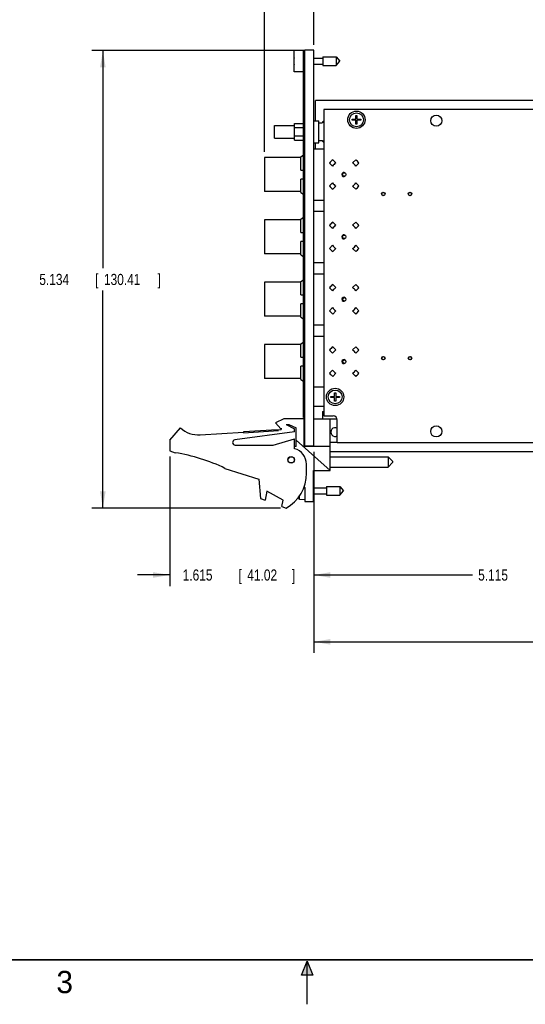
# Model space of a CAD drawing. Header units: inches. Extents: x 0 to 22, y 0 to 17.
# Tile 2 of 10: x 7.8 to 13.4, y 0 to 11. Entities that reach past the tile are written whole.
import ezdxf

# ---------------------------------------------------------------- set-up
doc = ezdxf.new("R2010")
doc.units = ezdxf.units.IN
doc.header["$LTSCALE"] = 1.21
doc.header["$MEASUREMENT"] = 0
doc.layers.get('0').update_dxf_attribs({"linetype": 'CONTINUOUS'})
doc.layers.add('DIMENSIONS', color=7, linetype='CONTINUOUS')
doc.styles.get("Standard").update_dxf_attribs({"font": 'txt', "width": 0.8})
doc.dimstyles.new('DIMSTYLE_1', dxfattribs={"dimtxt": 0.125, "dimasz": 0.1875, "dimexe": 0.18, "dimexo": 0.0625, "dimgap": 0.09, "dimtad": 0, "dimtih": 1, "dimtoh": 1, "dimdec": 3, "dimzin": 4, "dimdsep": 46, "dimtxsty": 'STANDARD', "dimblk": '_FILLED', "dimblk1": '_FILLED', "dimblk2": '_FILLED', "dimcen": 0.09, "dimadec": 0, "dimazin": 0, "dimtp": 0.01, "dimtm": 0.01, "dimtfac": 1, "dimtdec": 3, "dimtofl": 0, "dimtmove": 0, "dimatfit": 3, "dimldrblk": '_FILLED', "dimfxl": 1, "dimtolj": 1, "dimtzin": 4, "dimarcsym": 0})

# ---------------------------------------------------------------- blocks, each defined once
blk = doc.blocks.new('_FILLED')
at = {"color": 0, "linetype": 'BYBLOCK'}
blk.add_solid([(0, 0), (-1, 0.167), (-1, -0.167)], dxfattribs=at)
blk = doc.blocks.new('*D0')
at = {"layer": 'DIMENSIONS', "color": 2, "linetype": 'CONTINUOUS'}
for p, q in [((10.521, 9.565), (10.521, 11.581)), ((11.074, 10.768), (11.074, 11.581)), ((10.521, 11.456), (10.168, 11.456)), ((11.074, 11.456), (11.434, 11.456))]:
    blk.add_line(p, q, dxfattribs=at)
at = {"layer": 'DIMENSIONS', "color": 2, "linetype": 'CONTINUOUS', "xscale": 0.1875, "yscale": 0.1875, "zscale": 0.1875}
blk.add_blockref('_FILLED', (10.521, 11.456), dxfattribs=at)
at = {"layer": 'DIMENSIONS', "color": 2, "linetype": 'CONTINUOUS', "xscale": 0.1875, "yscale": 0.1875, "zscale": 0.1875, "rotation": 180}
blk.add_blockref('_FILLED', (11.074, 11.456), dxfattribs=at)
at = {"layer": 'DIMENSIONS', "color": 2, "linetype": 'CONTINUOUS', "width": 0.8}
for s, p in [('.553', (8.881, 11.393)), ('[', (9.406, 11.393)), ('14.05', (9.506, 11.393)), (']', (10.006, 11.393))]:
    blk.add_text(s, height=0.125, dxfattribs=at).set_placement(p)
blk = doc.blocks.new('*D1')
at = {"layer": 'DIMENSIONS', "color": 2, "linetype": 'CONTINUOUS'}
for p, q in [((11.074, 6.2), (11.074, 4.693)), ((9.459, 6.147), (9.459, 4.693)), ((9.459, 4.818), (9.099, 4.818)), ((11.074, 4.818), (11.434, 4.818))]:
    blk.add_line(p, q, dxfattribs=at)
at = {"layer": 'DIMENSIONS', "color": 2, "linetype": 'CONTINUOUS', "xscale": 0.1875, "yscale": 0.1875, "zscale": 0.1875}
blk.add_blockref('_FILLED', (9.459, 4.818), dxfattribs=at)
at = {"layer": 'DIMENSIONS', "color": 2, "linetype": 'CONTINUOUS', "xscale": 0.1875, "yscale": 0.1875, "zscale": 0.1875, "rotation": 180}
blk.add_blockref('_FILLED', (11.074, 4.818), dxfattribs=at)
at = {"layer": 'DIMENSIONS', "color": 2, "linetype": 'CONTINUOUS', "width": 0.8}
for s, p in [('1.615', (9.604, 4.755)), ('[', (10.229, 4.755)), ('41.02', (10.329, 4.755)), (']', (10.829, 4.755))]:
    blk.add_text(s, height=0.125, dxfattribs=at).set_placement(p)
blk = doc.blocks.new('*D2')
at = {"layer": 'DIMENSIONS', "color": 2, "linetype": 'CONTINUOUS'}
for p, q in [((11.074, 6.2), (11.074, 4.693)), ((16.189, 6.241), (16.189, 4.693)), ((11.074, 4.818), (12.856, 4.818)), ((16.189, 4.818), (14.406, 4.818))]:
    blk.add_line(p, q, dxfattribs=at)
at = {"layer": 'DIMENSIONS', "color": 2, "linetype": 'CONTINUOUS', "xscale": 0.1875, "yscale": 0.1875, "zscale": 0.1875, "rotation": 180}
blk.add_blockref('_FILLED', (11.074, 4.818), dxfattribs=at)
at = {"layer": 'DIMENSIONS', "color": 2, "linetype": 'CONTINUOUS', "xscale": 0.1875, "yscale": 0.1875, "zscale": 0.1875}
blk.add_blockref('_FILLED', (16.189, 4.818), dxfattribs=at)
at = {"layer": 'DIMENSIONS', "color": 2, "linetype": 'CONTINUOUS', "width": 0.8}
for s, p in [('5.115', (12.919, 4.755)), ('[', (13.544, 4.755)), ('129.92', (13.644, 4.755)), (']', (14.244, 4.755))]:
    blk.add_text(s, height=0.125, dxfattribs=at).set_placement(p)
blk = doc.blocks.new('*D3')
at = {"layer": 'DIMENSIONS', "color": 2, "linetype": 'CONTINUOUS'}
for p, q in [((11.074, 6.2), (11.074, 3.943)), ((17.84, 6.263), (17.84, 3.943)), ((11.074, 4.068), (13.742, 4.068)), ((17.84, 4.068), (15.292, 4.068))]:
    blk.add_line(p, q, dxfattribs=at)
at = {"layer": 'DIMENSIONS', "color": 2, "linetype": 'CONTINUOUS', "xscale": 0.1875, "yscale": 0.1875, "zscale": 0.1875, "rotation": 180}
blk.add_blockref('_FILLED', (11.074, 4.068), dxfattribs=at)
at = {"layer": 'DIMENSIONS', "color": 2, "linetype": 'CONTINUOUS', "xscale": 0.1875, "yscale": 0.1875, "zscale": 0.1875}
blk.add_blockref('_FILLED', (17.84, 4.068), dxfattribs=at)
at = {"layer": 'DIMENSIONS', "color": 2, "linetype": 'CONTINUOUS', "width": 0.8}
for s, p in [('6.766', (13.804, 4.005)), ('[', (14.429, 4.005)), ('171.86', (14.529, 4.005)), (']', (15.129, 4.005))]:
    blk.add_text(s, height=0.125, dxfattribs=at).set_placement(p)
blk = doc.blocks.new('*D4')
at = {"layer": 'DIMENSIONS', "color": 2, "linetype": 'CONTINUOUS'}
for p, q in [((10.911, 10.702), (8.584, 10.702)), ((8.709, 10.702), (8.709, 8.26)), ((8.709, 5.568), (8.709, 8.01)), ((10.702, 5.568), (8.584, 5.568))]:
    blk.add_line(p, q, dxfattribs=at)
at = {"layer": 'DIMENSIONS', "color": 2, "linetype": 'CONTINUOUS', "xscale": 0.1875, "yscale": 0.1875, "zscale": 0.1875}
for p, rotation in [((8.709, 10.702), 90), ((8.709, 5.568), 270)]:
    blk.add_blockref('_FILLED', p, dxfattribs=dict(at, rotation=rotation))
at = {"layer": 'DIMENSIONS', "color": 2, "linetype": 'CONTINUOUS', "width": 0.8}
for s, p in [('5.134', (7.996, 8.072)), ('[', (8.621, 8.072)), ('130.41', (8.721, 8.072)), (']', (9.321, 8.072))]:
    blk.add_text(s, height=0.125, dxfattribs=at).set_placement(p)

msp = doc.modelspace()

# ---------------------------------------------------------------- hatches: boundary and pattern name
at = {"linetype": 'CONTINUOUS'}
msp.add_hatch(color=2, dxfattribs=at).paths.add_polyline_path([(10.9375, 0.3287), (11, 0.485), (11.0625, 0.3287)])

# ---------------------------------------------------------------- linework, layer by layer
at = {"color": 7, "linetype": 'CONTINUOUS'}
for p, q in [((10.8537, 10.4651), (10.8537, 10.7021)), ((10.9737, 10.7021), (10.8537, 10.7021)), ((10.9587, 6.5856), (10.9587, 10.6956)), ((10.9737, 10.6956), (10.9587, 10.6956)), ((10.9737, 10.6756), (10.9587, 10.6756)), ((10.9737, 6.2626), (10.9737, 10.7056)), ((11.0737, 10.7056), (10.9737, 10.7056)), ((11.0737, 6.2597), (11.0737, 10.7056)), ((11.0737, 10.6187), (11.1774, 10.6187)), ((11.1774, 10.6328), (11.1774, 10.5344)), ((11.1774, 10.6328), (11.3254, 10.6328)), ((11.3254, 10.6328), (11.3254, 10.5344)), ((11.3254, 10.6328), (11.3667, 10.5836)), ((10.8537, 10.5974), (10.8516, 10.5974)), ((10.8516, 10.5698), (10.8537, 10.5698)), ((11.0737, 10.5486), (11.1774, 10.5486)), ((11.1774, 10.5344), (11.3254, 10.5344)), ((11.3254, 10.5344), (11.3667, 10.5836)), ((10.9587, 10.4651), (10.8537, 10.4651)), ((11.0937, 9.916), (11.0937, 10.141)), ((17.3947, 10.141), (11.0937, 10.141)), ((11.1887, 10.041), (11.1887, 6.604)), ((16.1887, 10.041), (11.1887, 10.041)), ((11.5478, 9.9319), (11.5478, 9.9732)), ((11.5478, 9.9732), (11.5596, 9.9732)), ((11.5596, 9.9732), (11.5596, 9.9319)), ((10.6339, 9.7205), (10.6339, 9.8635)), ((10.6339, 9.8635), (10.8589, 9.8635)), ((10.8589, 9.699), (10.8589, 9.885)), ((10.8589, 9.885), (10.9587, 9.885)), ((10.8589, 9.8385), (10.9587, 9.8385)), ((11.0737, 9.885), (11.0739, 9.885)), ((11.0737, 9.8385), (11.0739, 9.8385)), ((11.0739, 9.668), (11.0739, 9.916)), ((11.0739, 9.916), (11.1334, 9.916)), ((11.1334, 9.668), (11.1334, 9.916)), ((11.1334, 9.891), (11.1688, 9.891)), ((11.5064, 9.9201), (11.5064, 9.9319)), ((11.5064, 9.9319), (11.5478, 9.9319)), ((11.5478, 9.9201), (11.5064, 9.9201)), ((11.5478, 9.8787), (11.5478, 9.9201)), ((11.5596, 9.8787), (11.5478, 9.8787)), ((11.5596, 9.9319), (11.6009, 9.9319)), ((11.5596, 9.9201), (11.5596, 9.8787)), ((11.6009, 9.9201), (11.5596, 9.9201)), ((11.6009, 9.9319), (11.6009, 9.9201)), ((10.8589, 9.7454), (10.9587, 9.7454)), ((11.0737, 9.7454), (11.0739, 9.7454)), ((10.6339, 9.7205), (10.8589, 9.7205)), ((10.8589, 9.699), (10.9587, 9.699)), ((11.0737, 9.699), (11.0739, 9.699)), ((11.0739, 9.668), (11.1334, 9.668)), ((11.0937, 9.5991), (11.0937, 9.668)), ((11.1334, 9.6929), (11.1688, 9.6929)), ((10.5207, 9.503), (10.5207, 9.121)), ((10.9287, 9.503), (10.5207, 9.503)), ((10.9287, 9.5121), (10.9587, 9.5318)), ((10.9287, 9.3616), (10.9287, 9.5121)), ((11.0737, 9.5991), (11.1887, 9.5991)), ((11.2859, 9.4059), (11.2513, 9.4406)), ((11.3227, 9.4427), (11.2881, 9.4773)), ((11.5453, 9.4773), (11.5106, 9.4427)), ((11.5474, 9.4059), (11.582, 9.4406)), ((10.9287, 9.3616), (10.9587, 9.3616)), ((10.9287, 9.1111), (10.9287, 9.2616)), ((10.9587, 9.2616), (10.9287, 9.2616)), ((11.2859, 9.218), (11.2513, 9.1834)), ((11.2881, 9.1466), (11.3227, 9.1812)), ((11.5106, 9.1812), (11.5453, 9.1466)), ((11.582, 9.1834), (11.5474, 9.218)), ((10.9287, 9.121), (10.5207, 9.121)), ((10.9287, 9.1111), (10.9587, 9.0914)), ((11.0737, 9.0241), (11.1887, 9.0241)), ((11.0737, 8.8991), (11.1887, 8.8991)), ((10.5207, 8.803), (10.5207, 8.421)), ((10.9287, 8.803), (10.5207, 8.803)), ((10.9287, 8.8121), (10.9587, 8.8318)), ((10.9287, 8.6616), (10.9287, 8.8121)), ((11.2859, 8.7059), (11.2513, 8.7406)), ((11.3227, 8.7427), (11.2881, 8.7773)), ((11.5453, 8.7773), (11.5106, 8.7427)), ((11.5474, 8.7059), (11.582, 8.7406)), ((10.9287, 8.6616), (10.9587, 8.6616)), ((10.9287, 8.4111), (10.9287, 8.5616)), ((10.9587, 8.5616), (10.9287, 8.5616)), ((11.2859, 8.518), (11.2513, 8.4834)), ((11.582, 8.4834), (11.5474, 8.518)), ((10.9287, 8.421), (10.5207, 8.421)), ((10.9287, 8.4111), (10.9587, 8.3914)), ((11.2881, 8.4466), (11.3227, 8.4812)), ((11.5106, 8.4812), (11.5453, 8.4466)), ((11.0737, 8.3241), (11.1887, 8.3241)), ((11.0737, 8.1991), (11.1887, 8.1991)), ((10.5207, 8.103), (10.5207, 7.721)), ((10.9287, 8.103), (10.5207, 8.103)), ((10.9287, 8.1121), (10.9587, 8.1318)), ((10.9287, 7.9616), (10.9287, 8.1121)), ((11.3227, 8.0427), (11.2881, 8.0773)), ((11.5453, 8.0773), (11.5106, 8.0427)), ((10.9287, 7.9616), (10.9587, 7.9616)), ((11.2859, 8.0059), (11.2513, 8.0406)), ((11.5474, 8.0059), (11.582, 8.0406)), ((10.9287, 7.7111), (10.9287, 7.8616)), ((10.9587, 7.8616), (10.9287, 7.8616)), ((11.2859, 7.818), (11.2513, 7.7834)), ((11.2881, 7.7466), (11.3227, 7.7812)), ((11.5106, 7.7812), (11.5453, 7.7466)), ((11.582, 7.7834), (11.5474, 7.818)), ((10.9287, 7.721), (10.5207, 7.721)), ((10.9287, 7.7111), (10.9587, 7.6914)), ((11.0737, 7.6241), (11.1887, 7.6241)), ((10.9287, 7.4121), (10.9587, 7.4318)), ((10.9287, 7.2616), (10.9287, 7.4121)), ((11.0737, 7.4991), (11.1887, 7.4991)), ((10.5207, 7.403), (10.5207, 7.021)), ((10.9287, 7.403), (10.5207, 7.403)), ((11.2859, 7.3059), (11.2513, 7.3406)), ((11.3227, 7.3427), (11.2881, 7.3773)), ((11.5453, 7.3773), (11.5106, 7.3427)), ((11.5474, 7.3059), (11.582, 7.3406)), ((10.9287, 7.2616), (10.9587, 7.2616)), ((10.9287, 7.0111), (10.9287, 7.1616)), ((10.9587, 7.1616), (10.9287, 7.1616)), ((11.2859, 7.118), (11.2513, 7.0834)), ((11.2881, 7.0466), (11.3227, 7.0812)), ((11.5106, 7.0812), (11.5453, 7.0466)), ((11.582, 7.0834), (11.5474, 7.118)), ((10.9287, 7.021), (10.5207, 7.021)), ((10.9287, 7.0111), (10.9587, 6.9914)), ((11.1887, 6.925), (11.0737, 6.925)), ((11.3088, 6.8219), (11.3088, 6.8632)), ((11.3088, 6.8632), (11.3206, 6.8632)), ((11.3206, 6.8632), (11.3206, 6.8219)), ((11.2674, 6.8101), (11.2674, 6.8219)), ((11.2674, 6.8219), (11.3088, 6.8219)), ((11.3088, 6.8101), (11.2674, 6.8101)), ((11.3088, 6.7687), (11.3088, 6.8101)), ((11.3206, 6.7687), (11.3088, 6.7687)), ((11.3206, 6.8219), (11.3619, 6.8219)), ((11.3206, 6.8101), (11.3206, 6.7687)), ((11.3619, 6.8101), (11.3206, 6.8101)), ((11.3619, 6.8219), (11.3619, 6.8101)), ((11.1887, 6.707), (11.0737, 6.707)), ((11.1737, 6.6541), (11.1737, 6.5697)), ((11.1737, 6.6541), (11.1887, 6.6541)), ((10.7387, 6.5697), (10.6437, 6.5267)), ((10.6437, 6.5267), (10.7037, 6.4567)), ((10.9687, 6.5697), (10.7387, 6.5697)), ((10.9737, 6.6056), (10.9587, 6.6056)), ((10.9737, 6.5856), (10.9587, 6.5856)), ((10.9687, 6.2597), (10.9687, 6.5697)), ((11.0737, 6.5697), (11.3369, 6.5697)), ((11.1887, 6.604), (11.2917, 6.604)), ((11.2597, 5.9907), (11.2597, 6.5697)), ((11.3387, 6.304), (11.3387, 6.557)), ((9.4587, 6.3297), (9.5787, 6.4697)), ((9.8022, 6.3903), (10.2876, 6.4221)), ((10.8587, 6.4247), (10.1896, 6.3344)), ((10.2882, 6.4122), (10.2876, 6.4221)), ((10.2882, 6.4122), (10.6774, 6.4376)), ((10.2892, 6.4272), (10.6634, 6.4518)), ((10.2902, 6.4123), (10.2892, 6.4272)), ((10.6644, 6.4368), (10.6634, 6.4518)), ((10.6767, 6.4476), (10.7087, 6.4497)), ((10.6774, 6.4376), (10.6767, 6.4476)), ((10.7037, 6.4567), (10.7087, 6.4642)), ((10.7087, 6.4642), (10.7087, 6.4497)), ((10.7647, 6.5067), (10.8587, 6.4597)), ((10.7647, 6.5067), (10.7968, 6.5067)), ((10.7968, 6.5067), (10.8787, 6.4697)), ((10.8587, 6.4247), (10.8587, 6.4597)), ((10.8787, 6.2597), (10.8787, 6.4697)), ((9.4587, 6.3297), (9.4587, 6.2097)), ((10.6187, 6.2747), (10.8587, 6.3447)), ((10.8587, 6.2347), (10.8587, 6.3447)), ((11.2597, 5.9907), (10.8787, 6.3313)), ((11.2597, 6.3067), (11.3387, 6.3067)), ((11.3387, 6.304), (16.1887, 6.304)), ((9.4587, 6.2097), (9.5207, 6.1902)), ((10.1937, 6.2747), (10.6187, 6.2747)), ((10.8787, 6.2597), (10.8587, 6.2597)), ((11.2597, 6.2597), (10.9687, 6.2597)), ((11.0737, 6.2626), (10.9737, 6.2626)), ((11.2597, 6.204), (17.3947, 6.204)), ((11.2597, 6.1445), (11.9097, 6.1445)), ((11.9097, 6.1445), (11.9597, 6.0945)), ((11.9097, 6.1445), (11.9097, 6.0295)), ((11.9097, 6.0295), (11.9597, 6.0795)), ((11.9597, 6.0945), (11.9597, 6.0795)), ((10.0786, 6.0144), (10.4587, 5.8947)), ((10.9937, 5.9597), (10.9937, 6.0604)), ((11.0717, 5.6407), (11.0717, 5.9907)), ((11.0717, 5.9907), (11.2597, 5.9907)), ((11.2597, 6.0295), (11.9097, 6.0295)), ((10.4587, 5.8947), (10.4787, 5.6777)), ((10.5487, 5.7585), (10.5287, 5.6585)), ((10.7326, 5.6585), (10.5487, 5.7585)), ((10.9668, 5.8065), (10.9737, 5.8007)), ((10.9737, 5.8007), (10.9737, 5.6407)), ((11.0717, 5.7977), (11.2174, 5.7977)), ((11.2174, 5.8119), (11.2174, 5.7135)), ((11.2174, 5.8119), (11.3654, 5.8119)), ((11.3654, 5.8119), (11.4067, 5.7627)), ((11.3654, 5.8119), (11.3654, 5.7135)), ((11.3654, 5.7135), (11.4067, 5.7627)), ((10.4787, 5.6777), (10.5287, 5.6585)), ((10.7181, 5.5856), (10.7326, 5.6585)), ((10.9022, 5.6795), (10.9022, 5.6878)), ((10.9165, 5.668), (10.9165, 5.7079)), ((10.9165, 5.668), (10.9737, 5.6647)), ((10.9737, 5.6407), (11.0717, 5.6407)), ((11.0717, 5.7277), (11.2174, 5.7277)), ((11.2174, 5.7135), (11.3654, 5.7135)), ((10.7181, 5.5856), (10.7647, 5.5677))]:
    msp.add_line(p, q, dxfattribs=at)
at = {"color": 2, "linetype": 'CONTINUOUS'}
for p, q in [((10.9375, 0.3287), (11, 0.485)), ((11, 0.485), (11.0625, 0.3287)), ((11, 0), (11, 0.485)), ((11.0625, 0.3287), (10.9375, 0.3287))]:
    msp.add_line(p, q, dxfattribs=at)
at = {"color": 7, "linetype": 'CONTINUOUS', "const_width": 0.02}
msp.add_lwpolyline([(0.5, 0.5), (21.5, 0.5)], dxfattribs=at)
at = {"color": 7, "linetype": 'CONTINUOUS'}
for centre, radius in [((11.5537, 9.926), 0.0974), ((11.5537, 9.926), 0.0778), ((12.4487, 9.916), 0.0625), ((11.4167, 9.312), 0.0195), ((11.8547, 9.094), 0.0195), ((11.8547, 9.094), 0.0175), ((12.1547, 9.094), 0.0195), ((12.1547, 9.094), 0.0175), ((11.4167, 8.612), 0.0195), ((11.4167, 7.912), 0.0195), ((11.4167, 7.212), 0.0195), ((11.8547, 7.2505), 0.0195), ((11.8547, 7.251), 0.0175), ((12.1547, 7.2505), 0.0195), ((12.1547, 7.251), 0.0175), ((11.3147, 6.816), 0.0974), ((11.3147, 6.816), 0.0778), ((12.4487, 6.429), 0.0625), ((10.8217, 6.1097), 0.0365), ((10.8217, 6.1097), 0.035)]:
    msp.add_circle(centre, radius, dxfattribs=at)
for centre, radius, start, end in [((11.164, 10.5836), 0.3127, 172.95409, 177.47432), ((11.164, 10.5836), 0.3127, 182.52568, 187.04586), ((11.2897, 9.792), 0.1562, 130.28738, 140.66298), ((11.2897, 9.792), 0.1562, 219.33702, 229.71262), ((11.4167, 9.312), 0.2095, 127.87093, 142.12907), ((11.4167, 9.312), 0.161, 125.70657, 144.29343), ((11.4167, 9.312), 0.161, 35.70657, 54.29343), ((11.4167, 9.312), 0.2095, 37.87093, 52.12907), ((11.4117, 9.312), 0.023, 40.93663, 319.06337), ((11.4167, 9.312), 0.2095, 217.87093, 232.12907), ((11.4167, 9.312), 0.161, 215.70657, 234.29343), ((11.4167, 9.312), 0.161, 305.70657, 324.29343), ((11.4167, 9.312), 0.2095, 307.87093, 322.12907), ((11.4167, 8.612), 0.2095, 127.87093, 142.12907), ((11.4167, 8.612), 0.161, 125.70657, 144.29343), ((11.4167, 8.612), 0.161, 35.70657, 54.29343), ((11.4167, 8.612), 0.2095, 37.87093, 52.12907), ((11.4117, 8.612), 0.023, 40.93663, 319.06337), ((11.4167, 8.612), 0.161, 215.70657, 234.29343), ((11.4167, 8.612), 0.161, 305.70657, 324.29343), ((11.4167, 8.612), 0.2095, 217.87093, 232.12907), ((11.4167, 8.612), 0.2095, 307.87093, 322.12907), ((11.4167, 7.912), 0.2095, 127.87093, 142.12907), ((11.4167, 7.912), 0.2095, 37.87093, 52.12907), ((11.4167, 7.912), 0.161, 125.70657, 144.29343), ((11.4167, 7.912), 0.161, 35.70657, 54.29343), ((11.4117, 7.912), 0.023, 40.93663, 319.06337), ((11.4167, 7.912), 0.2095, 217.87093, 232.12907), ((11.4167, 7.912), 0.161, 215.70657, 234.29343), ((11.4167, 7.912), 0.161, 305.70657, 324.29343), ((11.4167, 7.912), 0.2095, 307.87093, 322.12907), ((11.4167, 7.212), 0.2095, 127.87093, 142.12907), ((11.4167, 7.212), 0.161, 125.70657, 144.29343), ((11.4167, 7.212), 0.161, 35.70657, 54.29343), ((11.4167, 7.212), 0.2095, 37.87093, 52.12907), ((11.4117, 7.212), 0.023, 40.93663, 319.06337), ((11.4167, 7.212), 0.2095, 217.87093, 232.12907), ((11.4167, 7.212), 0.161, 215.70657, 234.29343), ((11.4167, 7.212), 0.161, 305.70657, 324.29343), ((11.4167, 7.212), 0.2095, 307.87093, 322.12907), ((11.2917, 6.557), 0.047, 0, 90), ((9.7826, 6.6897), 0.3, 227.16657, 273.74672), ((11.3147, 6.4221), 0.0492, 60.802, 299.198), ((10.1937, 6.3047), 0.03, 97.68448, 270), ((9.1973, 4.1902), 2.026, 64.21446, 80.81669), ((10.8137, 6.0604), 0.18, 0, 75.52249), ((10.5437, 5.9597), 0.45, 299.41364, 360), ((11.204, 5.7627), 0.313, 194.22967, 195.4149), ((10.9174, 5.6837), 0.0157, 195.4149, 266.69607)]:
    msp.add_arc(centre, radius, start, end, dxfattribs=at)

# ---------------------------------------------------------------- texts
at = {"color": 2, "linetype": 'CONTINUOUS'}
msp.add_text('3', height=0.25, dxfattribs=at).set_placement((8.1875, 0.125))

# ---------------------------------------------------------------- dimensions: what is measured, and where the dimension line sits
at = {"layer": 'DIMENSIONS', "color": 2, "linetype": 'CONTINUOUS'}
for base, p1, p2, picture, middle in [((11.0737, 11.4556), (10.5207, 9.5655), (11.0737, 10.7681), '*D0', (9.4931, 11.4556)), ((16.1887, 4.8177), (11.0737, 6.2001), (16.1887, 6.2415), '*D2', (13.6312, 4.8177))]:
    dim = msp.add_linear_dim(base=base, p1=p1, p2=p2, dimstyle='DIMSTYLE_1', dxfattribs=at)
    dim.commit()
    dim.dimension.update_dxf_attribs({"geometry": picture, "text_midpoint": middle, "dimtype": 160})
for base, p1, p2, angle, picture, middle in [((8.7087, 10.7021), (10.7022, 5.5677), (10.9112, 10.7021), 90, '*D4', (8.7087, 8.1349)), ((9.4587, 4.8177), (11.0737, 6.2001), (9.4587, 6.1472), 180, '*D1', (10.2662, 4.8177)), ((11.0737, 4.0677), (17.8399, 6.263), (11.0737, 6.2001), 180, '*D3', (14.517, 4.0677))]:
    dim = msp.add_linear_dim(base=base, p1=p1, p2=p2, angle=angle, dimstyle='DIMSTYLE_1', dxfattribs=at)
    dim.commit()
    dim.dimension.update_dxf_attribs({"geometry": picture, "text_midpoint": middle, "dimtype": 160})

doc.saveas('drawing.dxf')
